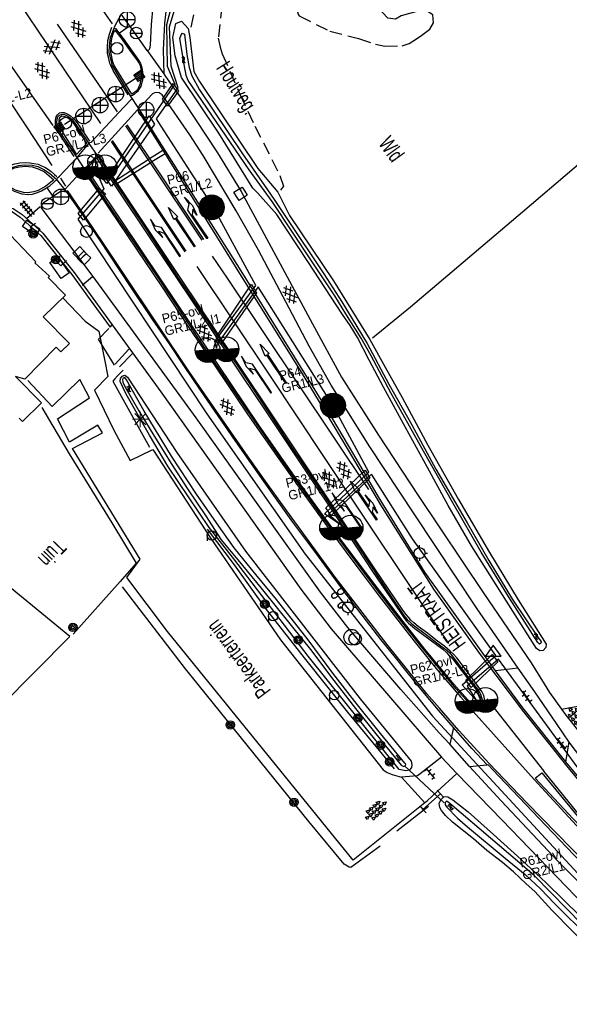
# Model space of a CAD drawing. Header units: metres. Extents: x 119757 to 244046, y 404148 to 811635.
# Tile 11 of 60: x 120744 to 120832, y 405809 to 405966. Entities that reach past the tile are written whole.
import ezdxf

# ---------------------------------------------------------------- set-up
doc = ezdxf.new("R2010")
doc.units = ezdxf.units.M
doc.linetypes.add('Houtwal', pattern=[3, 2, -1])
doc.layers.get('0').update_dxf_attribs({"linetype": 'CONTINUOUS'})
doc.layers.add('# Ov Nieuwe Leiding', color=250, linetype='CONTINUOUS', lineweight=30)
for name, color, linetype in [('4406', 7, 'CONTINUOUS'), ('4411', 7, 'CONTINUOUS'), ('4413', 7, 'CONTINUOUS'), ('4503', 1, 'CONTINUOUS'), ('4504', 7, 'CONTINUOUS'), ('4601', 172, 'CONTINUOUS'), ('B-AF-CULT-GD', 74, 'Hekwerk'), ('B-AF-HAAG-GD', 74, 'CONTINUOUS'), ('B-AF-HEKW-GD', 47, 'Hekwerk'), ('B-AF-HOUT-GD', 74, 'Houtwal'), ('B-AF-SCHUT-GD', 47, 'Hekwerk'), ('B-AS-HECT-GD', 9, 'CONTINUOUS'), ('B-BB-BORD-GD', 8, 'CONTINUOUS'), ('B-BP-BOOM-GD', 74, 'CONTINUOUS'), ('B-BW-INFO-GD', 8, 'CONTINUOUS'), ('B-BW-SIGN-GD', 8, 'CONTINUOUS'), ('B-BW-WEGW-GD', 8, 'CONTINUOUS'), ('B-GB-BOUW-GD', 242, 'CONTINUOUS'), ('B-KL-ELEC-GD', 8, 'CONTINUOUS'), ('B-KL-WATER-GD', 8, 'CONTINUOUS'), ('B-MK-BLOKDW-GD', 121, 'CONTINUOUS'), ('B-MK-BLOKLG-GD', 121, 'CONTINUOUS'), ('B-MK-DRIEH-GD', 121, 'CONTINUOUS'), ('B-MK-KANAL-GD', 121, 'CONTINUOUS'), ('B-MK-PIJL-GD', 121, 'CONTINUOUS'), ('B-MK-STRP-GD', 121, 'CONTINUOUS'), ('B-MK-STSTRP-GD', 121, 'CONTINUOUS'), ('B-MK-VLAK-GD', 121, 'CONTINUOUS'), ('B-OB-KAST-GD', 8, 'CONTINUOUS'), ('B-OB-OVER-GD', 8, 'CONTINUOUS'), ('B-OV-PAAL-GD', 63, 'CONTINUOUS'), ('B-TE-OND-GD', 8, 'CONTINUOUS'), ('B-TR-SLOO-GD', 142, 'CONTINUOUS'), ('B-VH-BNDH-GD', 13, 'CONTINUOUS'), ('B-VH-FPAD-GD', 13, 'CONTINUOUS'), ('B-VH-GOOT-GD', 13, 'CONTINUOUS'), ('B-VH-HFDR-GD', 13, 'CONTINUOUS'), ('B-VH-MATE-GD', 13, 'CONTINUOUS'), ('B-VH-ONVH-GD', 13, 'CONTINUOUS'), ('B-VH-OVRG-GD', 13, 'CONTINUOUS'), ('B-VH-WEGN-GD', 13, 'CONTINUOUS'), ('B-VR-MAIB-GD', 214, 'CONTINUOUS'), ('B-WT-HDUIK-GD', 134, 'CONTINUOUS'), ('B-WT-KOLK-GD', 213, 'CONTINUOUS'), ('L-AR-BLOCKS-GD', 8, 'CONTINUOUS'), ('L-AR-SYMB-GD', 8, 'CONTINUOUS'), ('n-ov-arma-pr', 1, 'CONTINUOUS'), ('OVL Lichtpunt', 1, 'CONTINUOUS'), ('OVL Lichtpuntinformatie', 1, 'CONTINUOUS')]:
    doc.layers.add(name, color=color, linetype=linetype)
doc.linetypes.add('Hekwerk', pattern='A,4,-1,[1,dgnlstyle.shx,S=0.004,R=0,X=0,Y=0],-1', length=6)
doc.linetypes.add('OV-4x4mm2', pattern='A,8,-1.5,["4x4",Standard,S=1.5,R=0,X=0,Y=-0.75],-5.5', length=15)

# ---------------------------------------------------------------- blocks, each defined once
blk = doc.blocks.new('GV6', base_point=(119758.78532, 404407.573336))
at = {"layer": '4411'}
for points in [[(119758.78532, 404407.542086, 0), (119758.94157, 404407.667086, 0)], [(119758.84782, 404407.479586, 0), (119759.09782, 404407.667086, 0)], [(119758.84782, 404407.667086, 0), (119759.09782, 404407.479586, 0)], [(119759.00407, 404407.667086, 0), (119759.16032, 404407.542086, 0)], [(119758.78532, 404407.604586, 0), (119758.94157, 404407.479586, 0)], [(119759.00407, 404407.479586, 0), (119759.16032, 404407.604586, 0)]]:
    blk.add_polyline3d(points, dxfattribs=at)
blk = doc.blocks.new('2810')
at = {"flags": 128}
blk.add_lwpolyline([(-0.625, -0.313), (-0.625, 0.313), (0.625, 0.313), (0.625, -0.313)], close=True, dxfattribs=at)
blk = doc.blocks.new('2901')
for radius in [0.27, 0.18, 0.09]:
    blk.add_circle((0, 0), radius)
blk = doc.blocks.new('3402', base_point=(119758.533414, 404407.573336))
blk.add_polyline3d([(119758.033414, 404407.573336, 0), (119758.033414, 404407.823336, 0), (119758.533414, 404407.823336, 0), (119759.033414, 404407.823336, 0), (119759.033414, 404407.573336, 0), (119759.033414, 404407.323336, 0), (119758.533414, 404407.323336, 0), (119758.033414, 404407.323336, 0)], close=True)
blk.add_polyline3d([(119758.458414, 404407.198336, 0), (119758.608414, 404407.573336, 0), (119758.458414, 404407.573336, 0), (119758.608414, 404407.948336, 0)])
blk = doc.blocks.new('OV2-4406', base_point=(119758.78532, 404407.573336))
at = {"layer": '4406'}
for points in [[(119758.78532, 404407.69279, 0), (119758.904774, 404407.69279, 0)], [(119758.78532, 404407.633063, 0), (119758.904774, 404407.633063, 0)], [(119758.81532, 404407.423336, 0), (119758.815183, 404407.722654, 0)], [(119758.87491, 404407.722654, 0), (119758.87532, 404407.423336, 0)], [(119758.78532, 404407.573336, 0), (119758.904774, 404407.573336, 0)], [(119758.78532, 404407.513609, 0), (119758.904774, 404407.513609, 0)], [(119758.78532, 404407.453882, 0), (119758.904774, 404407.453882, 0)]]:
    blk.add_polyline3d(points, dxfattribs=at)
blk = doc.blocks.new('2503')
at = {"flags": 128}
blk.add_lwpolyline([(-0.374, -0.002), (0.001, -0.002), (0.376, -0.002)], dxfattribs=at)
blk.add_circle((0.001, -0.002), 0.375)
blk = doc.blocks.new('4408')
at = {"flags": 128}
for points in [[(-2.16, 0.02), (-1.62, 0.28), (-1.62, -0.26)], [(-1.44, 0.73), (-0.9, 0.99), (-0.9, 0.46)], [(-1.43, 0.02), (-0.9, 0.27), (-0.91, -0.26)], [(-0.72, 0.72), (-0.19, 0.99), (-0.19, 0.46)], [(-0.72, 0.02), (-0.18, 0.28), (-0.18, -0.25)], [(-0.01, 0.72), (0.53, 0.99), (0.53, 0.47)], [(-0.01, 0.01), (0.53, 0.28), (0.53, -0.26)], [(0.7, 0.72), (1.24, 0.99), (1.24, 0.46)], [(0.7, 0.01), (1.23, 0.28), (1.24, -0.25)], [(1.42, 0.01), (1.95, 0.27), (1.96, -0.26)], [(-1.44, -0.71), (-0.9, -0.43), (-0.91, -0.98)], [(-0.72, -0.7), (-0.19, -0.43), (-0.18, -0.97)], [(-0.01, -0.7), (0.53, -0.43), (0.53, -0.97)], [(0.7, -0.7), (1.24, -0.43), (1.24, -0.96)]]:
    blk.add_lwpolyline(points, close=True, dxfattribs=at)
blk = doc.blocks.new('WATER', base_point=(119758.78532, 404407.573336))
at = {"layer": '4601'}
for points in [[(119758.28532, 404407.723336, 0), (119758.34782, 404407.785836, 0), (119758.47282, 404407.848336, 0), (119758.59782, 404407.848336, 0), (119758.72282, 404407.785836, 0), (119758.78532, 404407.723336, 0), (119758.84782, 404407.660836, 0), (119758.97282, 404407.598336, 0), (119759.09782, 404407.598336, 0), (119759.22282, 404407.660836, 0), (119759.28532, 404407.723336, 0)], [(119758.28532, 404407.423336, 0), (119758.34782, 404407.485836, 0), (119758.47282, 404407.548336, 0), (119758.59782, 404407.548336, 0), (119758.72282, 404407.485836, 0), (119758.78532, 404407.423336, 0), (119758.84782, 404407.360836, 0), (119758.97282, 404407.298336, 0), (119759.09782, 404407.298336, 0), (119759.22282, 404407.360836, 0), (119759.28532, 404407.423336, 0)]]:
    blk.add_polyline3d(points, dxfattribs=at)
blk = doc.blocks.new('2303')
for p, q in [((0.751, -0.001), (0.751, 0.299)), ((-0.749, -0.001), (0.751, -0.001)), ((0.751, -0.001), (0.751, -0.301))]:
    blk.add_line(p, q)
at = {"flags": 128}
blk.add_lwpolyline([(-0.749, 0.299), (-0.749, -0.001), (-0.749, -0.301)], dxfattribs=at)
blk = doc.blocks.new('OV6', base_point=(119758.78532, 404407.573336))
at = {"layer": '4413'}
for points in [[(119758.78532, 404407.573336, 0), (119759.09782, 404407.573336, 0)], [(119758.81657, 404407.573336, 0), (119758.81657, 404407.604586, 0)], [(119758.87907, 404407.573336, 0), (119758.87907, 404407.542086, 0)], [(119758.94157, 404407.573336, 0), (119758.94157, 404407.604586, 0)], [(119759.00407, 404407.573336, 0), (119759.00407, 404407.542086, 0)], [(119759.06657, 404407.573336, 0), (119759.06657, 404407.604586, 0)]]:
    blk.add_polyline3d(points, dxfattribs=at)
blk = doc.blocks.new('2305')
for p, q in [((-0.25, 0.15), (0.25, 0.15)), ((-0.25, 0.05), (0.25, 0.05)), ((-0.25, -0.05), (0.25, -0.05)), ((-0.25, -0.15), (0.25, -0.15))]:
    blk.add_line(p, q)
at = {"flags": 128}
blk.add_lwpolyline([(-0.25, -0.25), (-0.25, -0.15), (-0.25, -0.05), (-0.25, 0.05), (-0.25, 0.15), (-0.25, 0.25), (0.25, 0.25), (0.25, 0.15), (0.25, 0.05), (0.25, -0.05), (0.25, -0.15), (0.25, -0.25)], close=True, dxfattribs=at)
blk = doc.blocks.new('2401')
blk.add_circle((0.001, -0.001), 0.375)
blk = doc.blocks.new('2501')
at = {"flags": 128}
for points in [[(0.001, 0.499), (0.001, -0.001), (0.001, -0.501)], [(-0.499, -0.001), (0.001, -0.001), (0.501, -0.001)]]:
    blk.add_lwpolyline(points, dxfattribs=at)
blk.add_circle((0.001, -0.001), 0.5)
blk = doc.blocks.new('1219')
at = {"flags": 128}
blk.add_lwpolyline([(0, 0), (0, 0.07), (5.45, 0.07), (5.45, 0.38), (7.5, 0), (5.45, -0.38), (5.45, -0.08), (0, -0.08)], close=True, dxfattribs=at)
blk = doc.blocks.new('1220')
at = {"flags": 128}
blk.add_lwpolyline([(0, 0), (0, 0.07), (5.45, 0.07), (6.2, -0.67), (7.5, -0.67), (5.7, -0.98), (4, -0.67), (5.2, -0.67), (4.45, -0.08), (0, -0.08)], close=True, dxfattribs=at)
blk = doc.blocks.new('3604')
at = {"flags": 128}
blk.add_lwpolyline([(-0.25, 0.25), (-0.25, -0.25), (0.25, -0.25), (0.25, 0.25)], dxfattribs=at)
blk = doc.blocks.new('3602')
at = {"flags": 128}
blk.add_lwpolyline([(-0.31, 0.001), (-0.31, 0.311), (0, 0.311), (0.31, 0.311), (0.31, 0.001), (0.31, -0.309), (0, -0.309), (-0.31, -0.309)], close=True, dxfattribs=at)
blk = doc.blocks.new('2202')
for p, q in [((-0.35, 0.001), (-0.5, 0)), ((0, 0.35), (0, 0.5)), ((0.35, -0.001), (0.5, 0)), ((0, -0.35), (0, -0.5))]:
    blk.add_line(p, q)
blk.add_circle((0, 0), 0.35)
blk = doc.blocks.new('3001')
blk.add_line((-0.3, 0), (-0.3, -0.35))
blk.add_circle((0, 0), 0.3)
blk = doc.blocks.new('2701')
at = {"lineweight": 0}
for q in [(-0.353, 0.351), (0.001, 0.497), (0.355, 0.351), (-0.499, -0.003), (-0.352, -0.356), (0.501, -0.003), (0.001, -0.503), (0.355, -0.356)]:
    blk.add_line((0.001, -0.003), q, dxfattribs=at)
blk = doc.blocks.new('1221')
at = {"flags": 128}
blk.add_lwpolyline([(0, 0), (0, -0.07), (5.45, -0.07), (6.2, 0.68), (7.5, 0.68), (5.7, 0.98), (4, 0.68), (5.2, 0.68), (4.45, 0.08), (0, 0.08)], close=True, dxfattribs=at)
blk = doc.blocks.new('3201')
blk.add_circle((0, 0), 0.5)
blk = doc.blocks.new('2301')
at = {"flags": 128}
blk.add_lwpolyline([(-0.502, -0.271), (0.498, -0.271), (-0.002, 0.429), (-0.502, -0.271)], dxfattribs=at)
blk = doc.blocks.new('3202')
blk.add_circle((0, 0), 0.4)
blk = doc.blocks.new('1222')
at = {"flags": 128}
blk.add_lwpolyline([(2.45, -0.08), (3.05, -0.67), (4.35, -0.67), (2.55, -0.97), (0.85, -0.67), (2.05, -0.67), (1.45, -0.08), (0, -0.08), (0, 0), (0, 0.08), (5.45, 0.08), (5.45, 0.38), (7.5, 0), (5.45, -0.38), (5.45, -0.08)], close=True, dxfattribs=at)
blk = doc.blocks.new('OV_MASTB')
at = {"layer": 'n-ov-arma-pr'}
for p, q in [((0, -1.5), (-0.02, 1.5)), ((0.06, -1.5), (0.05, 1.5)), ((0.13, -1.49), (0.11, 1.5)), ((0.19, -1.49), (0.18, 1.49)), ((0.26, -1.48), (0.24, 1.48)), ((0.32, -1.47), (0.3, 1.47)), ((0.38, -1.45), (0.37, 1.45)), ((0.45, -1.43), (0.43, 1.44)), ((0.51, -1.41), (0.49, 1.42)), ((0.57, -1.39), (0.56, 1.39)), ((0.64, -1.36), (0.62, 1.37)), ((0.7, -1.33), (0.68, 1.34)), ((0.76, -1.29), (0.75, 1.3)), ((0.83, -1.25), (0.81, 1.26)), ((0.89, -1.21), (0.88, 1.22)), ((0.95, -1.16), (0.94, 1.17)), ((1.02, -1.1), (1, 1.12)), ((1.08, -1.04), (1.07, 1.05)), ((1.14, -0.97), (1.13, 0.99)), ((1.2, -0.89), (1.19, 0.91)), ((1.27, -0.8), (1.26, 0.82)), ((1.33, -0.69), (1.32, 0.71)), ((1.39, -0.56), (1.39, 0.57)), ((1.46, -0.36), (1.45, 0.38))]:
    blk.add_line(p, q, dxfattribs=at)
blk.add_circle((0, 0), 1.5, dxfattribs=at)
blk = doc.blocks.new('OV_MASTE')
at = {"layer": 'n-ov-arma-pr'}
for p, q in [((-1.26, 1.58), (-1.23, -1.51)), ((-1.18, 1.64), (-1.15, -1.57)), ((-1.1, 1.7), (-1.06, -1.63)), ((-1.01, 1.75), (-0.98, -1.68)), ((-0.93, 1.8), (-0.89, -1.72)), ((-0.85, 1.84), (-0.81, -1.76)), ((-0.76, 1.88), (-0.72, -1.8)), ((-0.68, 1.91), (-0.64, -1.83)), ((-0.6, 1.94), (-0.55, -1.86)), ((-0.51, 1.96), (-0.47, -1.88)), ((-0.43, 1.99), (-0.39, -1.9)), ((-0.35, 2), (-0.3, -1.91)), ((-0.26, 2.02), (-0.22, -1.92)), ((-0.18, 2.03), (-0.13, -1.93)), ((-0.09, 2.03), (-0.05, -1.93)), ((0.01, -1.93), (-0.01, 2.03)), ((0.1, -1.93), (0.07, 2.03)), ((0.18, -1.93), (0.16, 2.03)), ((0.26, -1.92), (0.24, 2.02)), ((0.35, -1.91), (0.33, 2.01)), ((0.43, -1.89), (0.41, 1.99)), ((0.52, -1.87), (0.49, 1.97)), ((0.6, -1.85), (0.58, 1.95)), ((0.68, -1.82), (0.66, 1.92)), ((0.77, -1.78), (0.75, 1.89)), ((0.85, -1.75), (0.83, 1.86)), ((0.94, -1.71), (0.92, 1.82)), ((1.02, -1.66), (1, 1.77)), ((1.1, -1.61), (1.08, 1.72)), ((1.19, -1.55), (1.17, 1.66)), ((1.27, -1.48), (1.25, 1.6)), ((-1.92, 0.52), (-1.91, -0.46)), ((-1.84, 0.77), (-1.83, -0.72)), ((-1.76, 0.96), (-1.74, -0.9)), ((-1.68, 1.1), (-1.66, -1.04)), ((-1.6, 1.22), (-1.57, -1.16)), ((-1.51, 1.33), (-1.48, -1.26)), ((-1.43, 1.42), (-1.4, -1.35)), ((-1.35, 1.5), (-1.31, -1.43)), ((1.35, -1.41), (1.34, 1.52)), ((1.44, -1.33), (1.42, 1.44)), ((1.52, -1.24), (1.51, 1.35)), ((1.6, -1.13), (1.59, 1.25)), ((1.69, -1.01), (1.68, 1.13)), ((1.77, -0.87), (1.76, 0.99)), ((1.85, -0.69), (1.85, 0.81)), ((1.94, -0.43), (1.93, 0.55))]:
    blk.add_line(p, q, dxfattribs=at)
blk.add_circle((0.01, 0.05), 1.98, dxfattribs=at)

msp = doc.modelspace()

# ---------------------------------------------------------------- linework, layer by layer
at = {"layer": '# Ov Nieuwe Leiding', "color": 1, "linetype": 'OV-4x4mm2'}
for points in [[(120754.55, 405984.09), (120756.5, 405984.88), (120762.61, 405978.4), (120754.44, 405969.89), (120755.12, 405969.44), (120762.95, 405978), (120769.13, 405971.89), (120767.39, 405965.1), (120767.46, 405958.49), (120768.72, 405955.62), (120757.86, 405939.72), (120755.94, 405942.23), (120757.34, 405938.91), (120753.2, 405934.06), (120773.81, 405902.97), (120789.51, 405880.51), (120809.83, 405854.65), (120834.33, 405828.16), (120873.69, 405788.64), (120913.77, 405748.32), (120952.08, 405709.96), (120986.51, 405675.41), (121031.15, 405630.17), (121070.51, 405587.59)], [(120834.56, 405844.37), (120820.39, 405863.77), (120815.4, 405859.43), (120816.92, 405857.07), (120814.61, 405859.66), (120819.98, 405864.33), (120806.65, 405882.97), (120800.08, 405893.3), (120793.23, 405886.92), (120795.45, 405884.98), (120792.59, 405886.97), (120799.66, 405893.62), (120793.97, 405904.25), (120781.99, 405923.24), (120775.42, 405914.04), (120775.37, 405913.44), (120775.1, 405914.51), (120781.62, 405923.43), (120774.82, 405936), (120766.03, 405949.66), (120765.75, 405950.08), (120769.22, 405955.03), (120768.11, 405958.49), (120767.83, 405964.75), (120769.96, 405971.96)]]:
    msp.add_lwpolyline(points, dxfattribs=at)
at = {"layer": '# Ov Nieuwe Leiding', "color": 1, "lineweight": 30}
for points in [[(120768.42, 405955.72), (120769.29, 405954.5), (120767.53, 405952.07), (120766.74, 405953.2)], [(120764.57, 405950.55), (120765.47, 405949.22), (120758.56, 405939.3), (120757.79, 405940.41)], [(120756.61, 405938.94), (120757.63, 405938.07), (120754.1, 405933.86), (120753.24, 405934.94)], [(120780.95, 405923.68), (120781.76, 405922.27), (120776.06, 405914.06), (120775.28, 405915.17)], [(120799.08, 405893.96), (120799.82, 405892.69), (120793.64, 405886.71), (120792.83, 405887.93)], [(120819.4, 405864.51), (120820.26, 405863.32), (120816, 405859.21), (120815.19, 405860.43)]]:
    msp.add_lwpolyline(points, close=True, dxfattribs=at)
at = {"layer": 'B-AF-CULT-GD'}
msp.add_lwpolyline([(120800.27, 405915.07), (120806.35, 405920.04), (120824.2, 405935.22), (120840.75, 405949.28), (120856.12, 405962.24)], dxfattribs=at)
at = {"layer": 'B-AF-HAAG-GD'}
for points in [[(120759.07, 405910.74), (120756.51, 405914.86), (120758.15, 405916.57)], [(120759.53, 405909), (120759.12, 405908.56)], [(120759.53, 405909), (120759.12, 405908.56)], [(120760.42, 405909.94), (120759.53, 405909)], [(120759.12, 405908.56), (120758.77, 405908.19)], [(120758.77, 405908.19), (120764.67, 405897.61)], [(120708.77, 405868.08), (120727.28, 405851.2), (120731.96, 405846.88), (120740.89, 405856.24), (120751.94, 405867.36), (120736.4, 405880.12), (120739.76, 405883.79)], [(120801.51, 405833.87), (120796.78, 405830.48), (120796.55, 405830.55), (120795.72, 405831.01), (120790.1, 405837.85), (120770.42, 405862.2), (120760.32, 405875.31)], [(120809.21, 405840.23), (120804.17, 405836.29)]]:
    msp.add_lwpolyline(points, dxfattribs=at)
at = {"layer": 'B-AF-HEKW-GD'}
msp.add_lwpolyline([(120803.78, 405846.27), (120801.4, 405849.18), (120796.31, 405855.32), (120789.62, 405863.72), (120783.36, 405871.7), (120778.21, 405878.83), (120773.92, 405884.54)], dxfattribs=at)
at = {"layer": 'B-AF-HOUT-GD'}
for points in [[(120771.29, 405964.73), (120772.21, 405968.83), (120774.38, 405973.08), (120775.37, 405973.42), (120776.19, 405972.92), (120776.91, 405971.95), (120777.04, 405970.96), (120776.22, 405968.14), (120775.64, 405962.98), (120775.95, 405961.54), (120776.28, 405960.43), (120779.09, 405954), (120781.49, 405948.92), (120785.48, 405941.03), (120786.06, 405939.3), (120785.55, 405938.66)], [(120789.34, 405967.57), (120788.42, 405967.36), (120788.28, 405966.94), (120788.57, 405966.51), (120793.43, 405964.07), (120798.02, 405962.89), (120800.77, 405962), (120802.24, 405961.67), (120805.01, 405961.74), (120806.1, 405962.08), (120807.15, 405962.72), (120808.12, 405963.44), (120809.4, 405964.42), (120810.01, 405965.38), (120809.89, 405966.68), (120809.13, 405967.16), (120808, 405967.37), (120806.2, 405966.92), (120804.84, 405966.52), (120803.96, 405965.99), (120802.74, 405966.14), (120801.86, 405967.03), (120800.45, 405968.55), (120800.03, 405968.99)]]:
    msp.add_lwpolyline(points, dxfattribs=at)
at = {"layer": 'B-AF-SCHUT-GD'}
msp.add_lwpolyline([(120747.44, 405903.97), (120751.84, 405896.58), (120758.61, 405885.53), (120762.52, 405879.12), (120759.97, 405876.16), (120752.48, 405867.76)], dxfattribs=at)
at = {"layer": 'B-BW-SIGN-GD'}
msp.add_lwpolyline([(120751.09, 405949.24), (120762.38, 405956.5)], dxfattribs=at)
at = {"layer": 'B-GB-BOUW-GD'}
msp.add_lwpolyline([(120740.36, 405933.62), (120746.5, 405927.24), (120746.35, 405927.07), (120748.68, 405924.96), (120748.49, 405924.74), (120751.21, 405921.9), (120747.69, 405918.44), (120751.89, 405914.16), (120750.48, 405912.84), (120749.77, 405913.59), (120744.74, 405908.48), (120743.23, 405908.91), (120747.39, 405904.7), (120744.35, 405901.73), (120743.86, 405902.26)], dxfattribs=at)
at = {"layer": 'B-MK-BLOKDW-GD'}
msp.add_lwpolyline([(120758.75, 405965.24), (120756.15, 405968.96)], dxfattribs=at)
at = {"layer": 'B-MK-BLOKLG-GD'}
for points in [[(120799.66, 405890.88), (120777.1, 405924.6), (120774.7, 405928.16)], [(120772.21, 405926.47), (120783.79, 405909.1), (120796.99, 405889.33), (120808.01, 405872.82), (120812.41, 405866.25)]]:
    msp.add_lwpolyline(points, dxfattribs=at)
at = {"layer": 'B-MK-DRIEH-GD'}
for points in [[(120741.97, 405953.38), (120745.11, 405948.62), (120749.06, 405942.62)], [(120750.45, 405940.61), (120751.23, 405939.34)]]:
    msp.add_lwpolyline(points, dxfattribs=at)
at = {"layer": 'B-MK-KANAL-GD'}
for points in [[(120755.33, 405946.34), (120760.57, 405951.94), (120761.82, 405953.25)], [(120762.75, 405951.53), (120759.18, 405947.57), (120756.47, 405944.6)], [(120749.92, 405940.58), (120750.25, 405940.92), (120752.96, 405943.71)], [(120754.09, 405942.02), (120751.19, 405938.83)]]:
    msp.add_lwpolyline(points, dxfattribs=at)
at = {"layer": 'B-MK-STRP-GD'}
for points in [[(120735.95, 405967.84), (120745.42, 405954.37), (120749.19, 405949.03)], [(120756.87, 405949.33), (120743.93, 405968.5)], [(120749.88, 405965.2), (120755.68, 405956.72), (120759.47, 405951.17)], [(120761.25, 405953.9), (120758.87, 405957.77), (120758.45, 405958.61), (120758.34, 405958.93), (120758.13, 405959.7), (120757.96, 405960.5), (120757.93, 405961.51), (120758.02, 405962.6), (120758.24, 405963.58), (120758.65, 405964.71)], [(120752.64, 405944.04), (120750.1, 405947.87), (120749.78, 405948.57), (120749.63, 405949.2), (120749.64, 405949.84), (120749.73, 405950.38), (120749.95, 405950.73), (120750.27, 405951.01), (120750.59, 405951.1), (120751.01, 405951.06), (120751.5, 405950.89), (120752.02, 405950.57), (120752.5, 405950.1), (120752.73, 405949.89), (120753.1, 405949.42), (120755.07, 405946.53)], [(120762.97, 405951.17), (120766.78, 405945.05), (120767.13, 405944.5), (120767.63, 405943.7), (120778.35, 405926.5), (120789.12, 405909.18), (120793.62, 405901.79), (120797.54, 405895.19), (120801.52, 405888.42), (120810.03, 405874.93), (120817.46, 405864.53), (120819.98, 405861.2), (120824.4, 405855.34), (120831.49, 405846.4), (120839.8, 405836.34), (120847.3, 405827.71), (120849.33, 405825.49)], [(120773.07, 405930.67), (120764.82, 405943.04), (120764.46, 405943.57), (120760.88, 405948.95)], [(120761.05, 405949.13), (120764.67, 405943.71), (120765.03, 405943.18), (120773.29, 405930.79)], [(120770.51, 405928.92), (120762.2, 405941.4), (120761.86, 405941.92), (120758.75, 405946.59)], [(120758.51, 405946.46), (120761.64, 405941.78), (120761.99, 405941.26), (120770.29, 405928.82)], [(120754.23, 405941.64), (120758.28, 405935.63), (120762.56, 405929.26), (120766.65, 405923.17), (120770.89, 405916.8), (120775.24, 405910.38), (120780.29, 405902.91), (120785.28, 405895.76), (120789.45, 405889.91), (120793.62, 405884.16), (120797.29, 405879.19), (120801.72, 405873.34), (120806.91, 405866.64), (120810.64, 405862.03), (120814.33, 405857.75), (120815.93, 405856), (120816.43, 405855.65), (120816.89, 405855.51), (120817.24, 405855.51), (120817.63, 405855.64), (120817.98, 405855.88), (120818.18, 405856.31), (120818.27, 405856.89), (120818.17, 405857.45), (120818.02, 405857.96), (120817.72, 405858.6), (120817.15, 405859.4), (120816.33, 405860.54), (120814.29, 405863.26), (120813.73, 405863.95), (120813.13, 405864.59), (120812.66, 405865.05), (120811.81, 405865.77), (120810.42, 405866.81), (120809.03, 405867.89), (120807.54, 405868.99), (120806.89, 405869.54), (120806.37, 405870.01), (120806, 405870.46), (120805.62, 405870.9), (120805.13, 405871.57), (120800.65, 405878.21), (120792.98, 405889.68), (120785.09, 405901.5), (120777.91, 405912.27), (120769.86, 405924.26), (120759.56, 405939.74), (120759.22, 405940.24), (120756.56, 405944.24)], [(120740.11, 405941.09), (120740.76, 405941.65), (120741.52, 405942.18), (120742.2, 405942.56), (120743.15, 405942.9), (120743.92, 405943.05), (120744.85, 405943.1), (120745.52, 405943.05), (120746.2, 405942.96), (120746.85, 405942.81), (120747.4, 405942.58), (120747.92, 405942.34), (120748.5, 405942), (120748.97, 405941.65), (120749.49, 405941.2), (120749.84, 405940.84)], [(120844.45, 405820.93), (120836.74, 405828.73), (120824.89, 405840.84), (120818.88, 405847.1), (120814.03, 405852.39), (120810.94, 405855.94), (120808.96, 405858.2), (120802.56, 405866.18), (120794.32, 405876.85), (120786.99, 405886.87), (120783.13, 405892.27), (120780.04, 405896.59), (120776.32, 405901.97), (120771.05, 405909.63), (120760.51, 405925.39), (120757.31, 405930.16), (120754.42, 405934.44), (120751.53, 405938.65)], [(120818.55, 405857.45), (120827.61, 405845.89)], [(120826.08, 405844.52), (120816.33, 405855.4)], [(120826.08, 405844.52), (120833.42, 405836.58), (120843.76, 405825.76), (120845.46, 405824), (120846.38, 405823.05)], [(120846.89, 405823.61), (120843.02, 405827.69), (120834.04, 405838), (120827.61, 405845.89)]]:
    msp.add_lwpolyline(points, dxfattribs=at)
at = {"layer": 'B-MK-STSTRP-GD'}
for points in [[(120759.84, 405963.8), (120761.3, 405964.8)], [(120759.22, 405940.24), (120761.64, 405941.78), (120761.86, 405941.92), (120764.46, 405943.57), (120764.67, 405943.71), (120766.78, 405945.05)], [(120767.13, 405944.5), (120765.03, 405943.18), (120764.82, 405943.04), (120762.2, 405941.4), (120761.99, 405941.26), (120759.56, 405939.74)], [(120748.29, 405938.99), (120749.19, 405937.69)]]:
    msp.add_lwpolyline(points, dxfattribs=at)
at = {"layer": 'B-MK-VLAK-GD'}
msp.add_lwpolyline([(120826.27, 405844.77), (120827.32, 405845.63), (120833.26, 405838.38), (120838.64, 405832.11), (120842.73, 405827.4), (120832.29, 405838.26)], close=True, dxfattribs=at)
at = {"layer": 'B-TR-SLOO-GD'}
for points in [[(120795.46, 405918.8), (120789.94, 405927.27), (120784.96, 405934.79), (120781.94, 405938.19), (120781.13, 405938.97), (120775.74, 405947.79), (120769.74, 405956.67), (120768.76, 405960.12), (120768.4, 405963.06), (120768.84, 405965.31), (120769.74, 405965.68), (120770.82, 405964.5), (120771.1, 405963.04), (120771.74, 405957.65), (120772.63, 405956.06), (120781.97, 405942.13), (120785.13, 405938.38), (120787, 405934.65), (120794.05, 405924.19), (120799.84, 405914.82), (120802.29, 405910.4), (120804.99, 405905.55), (120809.09, 405897.92), (120814.01, 405889.24), (120818.97, 405880.82), (120823.52, 405873.25), (120828.02, 405866.18), (120827.93, 405865.6), (120827.52, 405865.14), (120826.98, 405865.1), (120826.45, 405865.45), (120820.67, 405874.61), (120816.06, 405881.88), (120812.36, 405888.31), (120809.05, 405894.38), (120805.54, 405900.79), (120802.02, 405907.2), (120799.73, 405911.54), (120797.86, 405915.12), (120796.7, 405917.04)], [(120826.78, 405867.13), (120827.05, 405866.8), (120827.18, 405866.54), (120827.14, 405866.34), (120826.94, 405866.17), (120826.67, 405866.41), (120822.12, 405873.48), (120817.64, 405880.83), (120813.1, 405888.74), (120808.41, 405897), (120803.21, 405906.31), (120800.03, 405912.21), (120798.43, 405915.05), (120796.02, 405918.93), (120794.25, 405921.8), (120790.5, 405927.4), (120787.5, 405931.98), (120784.24, 405936.86), (120780.58, 405941.92), (120770.84, 405956.18), (120770.49, 405956.99), (120770.39, 405957.69), (120770.33, 405957.82), (120769.47, 405962.92), (120769.71, 405963.48), (120769.93, 405963.73), (120770.23, 405963.58), (120770.61, 405960.33), (120770.97, 405958.25), (120771.43, 405956.93), (120772.66, 405954.69), (120779.41, 405944.66), (120783.48, 405938.75), (120784.58, 405937.19), (120786.48, 405934.31), (120792.47, 405925.31), (120795.36, 405920.84), (120799.42, 405914.21), (120802.9, 405907.7), (120806.55, 405901.18), (120810.38, 405894.1), (120815.38, 405885.56), (120818.83, 405879.53), (120822.63, 405873.29)], [(120781.64, 405877.31), (120778.19, 405881.55), (120775.74, 405884.99), (120772.15, 405890.11), (120768.14, 405896.21), (120763.8, 405903.38), (120760.97, 405908.4), (120760.71, 405908.74), (120760.43, 405908.63), (120760.35, 405908.46), (120760.37, 405908), (120760.72, 405907.32), (120762.93, 405903.43), (120764.73, 405900.43), (120768.1, 405895.01), (120770.7, 405890.95), (120773.57, 405886.69), (120776.11, 405882.84), (120778.77, 405879.61), (120782.49, 405875.09), (120787.29, 405869.16), (120790.59, 405865.04), (120793.73, 405860.85), (120797.56, 405855.9), (120802.15, 405850.16), (120804.83, 405846.85), (120805.22, 405846.61), (120805.53, 405846.76), (120805.6, 405846.98), (120805.44, 405847.17), (120801.53, 405851.89), (120797.45, 405856.98), (120793.95, 405861.55), (120789.99, 405866.86), (120784.94, 405873.3)]]:
    msp.add_lwpolyline(points, close=True, dxfattribs=at)
for points in [[(120759.94, 405908.14), (120760, 405908.61), (120760.19, 405908.82), (120760.3, 405908.95), (120760.71, 405909.1), (120761.16, 405908.82), (120769.04, 405896.76), (120779.99, 405880.99), (120791.28, 405866.48), (120798.32, 405857.43), (120806.42, 405847.47), (120806.54, 405846.88)], [(120806.54, 405846.88), (120806.51, 405846.46), (120806.15, 405846.03), (120805.57, 405845.93), (120804.52, 405846.14), (120789.97, 405864.24), (120778.14, 405879.81), (120774.17, 405884.79), (120767.58, 405894.61), (120764.64, 405899.55), (120760.9, 405906.09), (120759.94, 405908.14)], [(120828.91, 405823.66), (120826.17, 405826.64), (120824.81, 405827.9), (120822.76, 405829.78), (120821.01, 405831.27), (120818.55, 405833.2), (120816.37, 405835.07), (120813.03, 405837.73), (120811.91, 405838.79), (120811.27, 405839.59), (120811.02, 405840.08), (120810.92, 405840.73), (120811.2, 405841.27), (120811.53, 405841.65)], [(120811.53, 405841.65), (120811.66, 405841.8), (120812.31, 405841.76), (120813.07, 405841.3), (120815.55, 405839.38), (120819.59, 405835.75), (120824.03, 405831.76), (120828.02, 405828.05), (120833.47, 405822.67), (120850.18, 405805.56), (120860.54, 405795.09), (120869.88, 405785.79), (120881.81, 405773.83), (120893.2, 405762.35), (120901.3, 405754.23)], [(120840.23, 405814.75), (120831.33, 405823.84), (120826.16, 405829.16), (120823.41, 405831.48), (120813, 405840.37), (120812.36, 405840.94), (120812.09, 405841.09), (120811.85, 405840.87), (120811.85, 405840.48), (120812.09, 405840.17), (120813.83, 405838.34), (120815.45, 405836.99), (120821.44, 405831.95), (120824.66, 405829.35), (120827.16, 405827.03), (120829.3, 405824.81), (120834.97, 405819.16)], [(120901.3, 405754.23), (120901.59, 405753.75), (120901.69, 405753.35), (120901.32, 405752.82), (120900.8, 405752.39), (120900.19, 405752.23), (120899.56, 405752.61), (120889.58, 405762.73), (120879.97, 405772.57), (120869.92, 405782.54), (120860.21, 405791.98), (120851.5, 405801.04), (120843.13, 405809.43), (120835.5, 405816.98), (120828.91, 405823.66)]]:
    msp.add_lwpolyline(points, dxfattribs=at)
at = {"layer": 'B-VH-BNDH-GD'}
for points in [[(120761.84, 405954), (120759.27, 405958.18), (120758.97, 405958.7), (120758.82, 405959.17), (120758.67, 405959.67), (120758.56, 405960.23), (120758.49, 405960.7), (120758.48, 405961.39), (120758.53, 405961.92), (120758.57, 405962.57), (120758.69, 405963.09), (120758.83, 405963.64), (120759.09, 405964.23), (120760.3, 405962.72), (120761.52, 405960.99), (120762.73, 405959.34), (120763.04, 405958.84), (120763.19, 405958.44), (120763.29, 405957.92), (120763.38, 405957.32), (120763.31, 405956.7), (120763.21, 405956.09), (120763.09, 405955.56), (120762.91, 405955.07), (120762.71, 405954.76), (120762.5, 405954.49), (120762.32, 405954.31)], [(120754.58, 405942.06), (120756.17, 405943.86), (120760.3, 405937.68), (120763.96, 405932.16), (120768.3, 405925.65), (120772.08, 405919.99), (120775.57, 405914.83), (120779.34, 405909.14), (120783.18, 405903.44), (120786.99, 405897.68), (120790.74, 405892.11), (120794.09, 405887.1), (120797.83, 405881.51), (120800.29, 405877.75), (120804.72, 405871.2), (120805.28, 405870.4), (120805.71, 405869.84), (120806, 405869.53), (120806.32, 405869.23), (120807.04, 405868.68), (120811.51, 405865.34), (120812.09, 405864.85), (120812.4, 405864.47), (120812.78, 405864.11), (120813.09, 405863.74), (120816.41, 405859.44), (120817.07, 405858.52), (120817.25, 405858.11), (120817.45, 405857.65), (120817.54, 405857.24), (120817.57, 405856.91), (120817.56, 405856.56), (120817.49, 405856.33), (120817.34, 405856.2), (120817.14, 405856.08), (120816.95, 405856.07), (120816.7, 405856.07), (120816.65, 405856.09), (120816.54, 405856.13), (120816.33, 405856.31), (120813.25, 405859.79), (120808.6, 405865.38), (120805.15, 405869.76), (120800.62, 405875.68), (120794.66, 405883.59), (120787.55, 405893.37), (120782.11, 405901.14), (120773.36, 405914.14), (120766.6, 405924.18), (120760.11, 405933.89)], [(120740.74, 405940.77), (120741.74, 405941.58), (120743.09, 405942.25), (120743.9, 405942.42), (120744.84, 405942.49), (120745.92, 405942.42), (120746.88, 405942.1), (120747.87, 405941.59), (120749.36, 405940.32), (120748.11, 405939.33), (120746.85, 405938.62), (120746.17, 405938.4), (120745.22, 405938.25), (120744.55, 405938.3), (120743.26, 405938.69), (120742.3, 405939.19)]]:
    msp.add_lwpolyline(points, close=True, dxfattribs=at)
msp.add_lwpolyline([(120752.99, 405944.36), (120754.62, 405946.18), (120752.52, 405949.41), (120751.94, 405950.02), (120751.19, 405950.41), (120750.64, 405950.48), (120750.27, 405950.23), (120750.19, 405949.9), (120750.17, 405949.36), (120750.33, 405948.7), (120750.92, 405947.69), (120752.99, 405944.36), (120754.62, 405946.18)], dxfattribs=at)
at = {"layer": 'B-VH-FPAD-GD'}
for points in [[(120773.04, 405982.84), (120767.99, 405975.38), (120766.32, 405972.12), (120765.93, 405970.96), (120765.67, 405970.2), (120765.19, 405968.04), (120764.91, 405965.16), (120764.73, 405961.82), (120764.66, 405961.26), (120764.53, 405961.03), (120764.27, 405960.99), (120761.9, 405964.4), (120760.14, 405966.8)], [(120774.9, 405981.33), (120774.31, 405980.53), (120769.14, 405973.25), (120768.03, 405970.57), (120767.39, 405968.13), (120767.02, 405965.35)], [(120758.94, 405964.52), (120759.24, 405964.49), (120760.44, 405962.9), (120762.91, 405959.44), (120763.2, 405958.9), (120763.38, 405958.45), (120763.5, 405958.02), (120763.55, 405957.49), (120763.57, 405956.94), (120763.51, 405956.24), (120763.39, 405955.7), (120763.24, 405955.23), (120763.02, 405954.86), (120762.72, 405954.45), (120762.28, 405954), (120761.95, 405953.8), (120761.64, 405953.77)], [(120767.02, 405965.35), (120766.82, 405961.09), (120766.94, 405957.27), (120767.2, 405956.82), (120768.39, 405955.2), (120770.15, 405952.81), (120775.49, 405944.65), (120779.27, 405938.45), (120790.68, 405917.34), (120795.33, 405908.83), (120801.24, 405899.52), (120807.57, 405889.89), (120818.07, 405874.25), (120825.61, 405863.16), (120827.68, 405859.81), (120828.52, 405858.46), (120830.44, 405855.78), (120831.13, 405854.84), (120833.42, 405851.93)], [(120835.54, 405845.41), (120831.69, 405850.53), (120829.67, 405853.48), (120826.17, 405858.54), (120823.51, 405862.34), (120817, 405871.82), (120806.94, 405886.97), (120799.83, 405897.68), (120793.65, 405907.53), (120790.15, 405913.78), (120786.94, 405919.81), (120782.05, 405929.1), (120778.49, 405935.36), (120773.2, 405944.2), (120771.1, 405947.51), (120766.66, 405953.93), (120766.17, 405954.23), (120765.6, 405954.27), (120765.15, 405954.08), (120762.94, 405951.7)], [(120753.08, 405943.9), (120754.98, 405946.12)], [(120756.27, 405944.2), (120754.29, 405942.07)], [(120740.35, 405940.75), (120741.9, 405939.17), (120743.06, 405938.5), (120744.27, 405938.08), (120745.26, 405937.99), (120745.96, 405938.05), (120746.75, 405938.29), (120747.4, 405938.55), (120748.73, 405939.39), (120749.83, 405940.39)], [(120841.4, 405819.92), (120829.97, 405831.39), (120820.82, 405841.11), (120815.78, 405846.6), (120812.64, 405850.18), (120810.91, 405852.01), (120804.78, 405858.89), (120798.1, 405866.76), (120796.35, 405868.84), (120791.94, 405874.46), (120786.09, 405882.67), (120772.08, 405902.31), (120755.64, 405924.89), (120751.61, 405930.28), (120749.43, 405933.16), (120747.39, 405935.85), (120747.4, 405936.16), (120747.57, 405936.44), (120747.81, 405936.78), (120750.43, 405938.5), (120750.8, 405938.53), (120751.08, 405938.49), (120751.42, 405938.45)], [(120741.53, 405936.09), (120743.98, 405934.38), (120747.28, 405931.46), (120752.24, 405925.2), (120755.18, 405921.16), (120758.35, 405916.79), (120758.69, 405917.17), (120766.45, 405906.49), (120775.6, 405893.57), (120788.82, 405874.96), (120793.65, 405868.6), (120803.14, 405857.6), (120811.26, 405848.13), (120813.74, 405845.51), (120820.91, 405838.08), (120838.58, 405819.79)]]:
    msp.add_lwpolyline(points, dxfattribs=at)
at = {"layer": 'B-VH-GOOT-GD'}
msp.add_lwpolyline([(120741.53, 405936.09), (120742.03, 405935.96), (120742.88, 405935.76), (120744.29, 405934.78), (120747.64, 405931.81), (120752.64, 405925.5), (120755.58, 405921.45), (120758.69, 405917.17)], dxfattribs=at)
at = {"layer": 'B-VH-HFDR-GD'}
for points in [[(120837.45, 405839.8), (120831.14, 405847.36), (120824.27, 405856.01), (120819.92, 405861.88), (120808.64, 405877.66), (120801.2, 405889.71), (120797.28, 405896.47), (120793.04, 405903.65), (120779.31, 405925.79), (120765.98, 405946.88), (120762.94, 405951.7), (120761.64, 405953.77), (120758.63, 405958.73)], [(120813.2, 405852.84), (120810.82, 405855.61), (120808.06, 405858.91), (120805.79, 405861.66), (120803.71, 405864.31), (120801.59, 405866.91), (120799.32, 405869.88), (120796.72, 405873.3), (120793.81, 405877.17), (120791.04, 405880.94), (120787.55, 405885.67), (120784.26, 405890.28), (120781.18, 405894.6), (120778.34, 405898.7), (120775.59, 405902.63), (120772.82, 405906.75), (120770.11, 405910.68), (120767.85, 405914.11), (120765.2, 405917.96), (120761.83, 405922.98), (120758.19, 405928.45), (120755.32, 405932.82), (120751.42, 405938.45), (120749.83, 405940.39)], [(120838.04, 405826.83), (120832.42, 405832.53), (120827.94, 405837.19), (120823.68, 405841.67), (120820.46, 405845.05), (120818.8, 405846.82), (120818.56, 405846.86), (120816.12, 405849.47), (120813.2, 405852.84)]]:
    msp.add_lwpolyline(points, dxfattribs=at)
msp.add_lwpolyline([(120757.92, 405936.58), (120754.29, 405942.07), (120753.08, 405943.9), (120750.08, 405948.44), (120749.9, 405949.01), (120749.86, 405949.56), (120749.92, 405950.02), (120750.03, 405950.38), (120750.29, 405950.66), (120750.57, 405950.75), (120750.95, 405950.8), (120751.28, 405950.67), (120751.62, 405950.49), (120751.99, 405950.23), (120752.28, 405949.96), (120752.53, 405949.7), (120754.44, 405946.94), (120754.98, 405946.12), (120756.27, 405944.2), (120759.12, 405939.92), (120763.99, 405932.59), (120769.52, 405924.25), (120774.33, 405917.09), (120780.92, 405907.31), (120786.71, 405898.57), (120792.77, 405889.51), (120798.12, 405881.48), (120803.21, 405873.84), (120805.17, 405870.9), (120805.49, 405870.48), (120805.82, 405870.12), (120806.18, 405869.76), (120806.49, 405869.46), (120807.02, 405869.05), (120808.67, 405867.82), (120810.76, 405866.23), (120812.17, 405865.15), (120812.56, 405864.81), (120812.8, 405864.54), (120813.01, 405864.27), (120815.41, 405861.1), (120817.31, 405858.62), (120817.54, 405858.15), (120817.73, 405857.48), (120817.84, 405856.93), (120817.82, 405856.53), (120817.6, 405856.17), (120817.37, 405855.92), (120817.04, 405855.86), (120816.75, 405855.9), (120816.49, 405855.98), (120816.22, 405856.17), (120813.59, 405859.09), (120807.87, 405865.98), (120803.18, 405871.98), (120798.24, 405878.51), (120792.25, 405886.55), (120785.96, 405895.34), (120779.53, 405904.57), (120773.03, 405914.17), (120765.71, 405925.19)], close=True, dxfattribs=at)
at = {"layer": 'B-VH-MATE-GD'}
for points in [[(120764.27, 405960.99), (120766.94, 405957.27)], [(120747.17, 405935.99), (120745, 405934.09)], [(120755.52, 405924.84), (120753.87, 405923.47)]]:
    msp.add_lwpolyline(points, dxfattribs=at)
at = {"layer": 'B-VH-ONVH-GD'}
msp.add_lwpolyline([(120830.44, 405855.78), (120833.08, 405856.27), (120834.26, 405857.32)], dxfattribs=at)
at = {"layer": 'B-VH-OVRG-GD'}
for points in [[(120750.82, 405921.49), (120753.13, 405919.02)], [(120753.13, 405919.02), (120754.4, 405917.75), (120756.54, 405916.14), (120757.52, 405911.36)], [(120759.16, 405910.91), (120761.35, 405913.29)], [(120761.95, 405912.59), (120759.88, 405910.47)], [(120757.52, 405911.36), (120758.01, 405908.93), (120755.89, 405906.73), (120758.94, 405900.33)], [(120761.03, 405876.82), (120763.18, 405879.73), (120752.35, 405897.4), (120757.17, 405899.93), (120756.4, 405901.13), (120751.88, 405898.42), (120749.95, 405902.17), (120755.05, 405905.51), (120753.54, 405908.46), (120749.09, 405904.11), (120745.24, 405908.26)], [(120758.94, 405900.33), (120761.58, 405895.52), (120765.2, 405897.25), (120774.44, 405883.01), (120785.58, 405866.86), (120801.96, 405846.06), (120802.6, 405845.68), (120803.43, 405845.33), (120804.88, 405844.93)], [(120808.62, 405840.8), (120797.17, 405831.67), (120767.55, 405868.18), (120761.03, 405876.82)], [(120823.51, 405862.34), (120819.92, 405861.88)], [(120813.2, 405852.84), (120812.64, 405850.18)], [(120831.14, 405847.36), (120831.69, 405850.53)], [(120811.26, 405848.13), (120807.9, 405845.46)], [(120815.78, 405846.6), (120818.56, 405846.86)], [(120807.9, 405845.46), (120807.46, 405845.11), (120804.88, 405844.93), (120808.62, 405840.8), (120808.8, 405840.97), (120808.99, 405841.14), (120810.6, 405842.63)], [(120810.6, 405842.63), (120813.74, 405845.51)]]:
    msp.add_lwpolyline(points, dxfattribs=at)
at = {"layer": 'B-VH-WEGN-GD'}
for points in [[(120760.14, 405966.8), (120759, 405964.7), (120758.94, 405964.52), (120758.39, 405963.03), (120758.2, 405961.81), (120758.17, 405960.7), (120758.63, 405958.73)], [(120699.44, 405888.92), (120704.92, 405896.51), (120709.08, 405902.9), (120716.83, 405914.72), (120718.78, 405917.25), (120732.24, 405932.55), (120738.64, 405939.1), (120740.35, 405940.75), (120740.63, 405941.03), (120741.57, 405941.79), (120742.69, 405942.31), (120743.72, 405942.61), (120744.71, 405942.73), (120745.89, 405942.69), (120746.8, 405942.48), (120747.77, 405942), (120748.67, 405941.38), (120749.83, 405940.39)]]:
    msp.add_lwpolyline(points, dxfattribs=at)
at = {"layer": 'B-WT-HDUIK-GD'}
msp.add_lwpolyline([(120811.7, 405840.84), (120805.38, 405846.7)], dxfattribs=at)

# ---------------------------------------------------------------- block references
at = {"layer": '# Ov Nieuwe Leiding', "color": 5, "lineweight": 30}
for p in [(120774.58, 405935.88), (120793.95, 405904.23)]:
    msp.add_blockref('OV_MASTE', p, dxfattribs=at)
at = {"layer": 'B-AS-HECT-GD', "xscale": 2.5, "yscale": 2.5, "zscale": 2.5}
for p in [(120807.78, 405880.7), (120796.34, 405872.06)]:
    msp.add_blockref('2202', p, dxfattribs=at)
at = {"layer": 'B-BB-BORD-GD', "xscale": 2.5, "yscale": 2.5, "zscale": 2.5}
for p in [(120759.46, 405961.34), (120751.26, 405949.38), (120754.58, 405932.08)]:
    msp.add_blockref('2401', p, dxfattribs=at)
at = {"layer": 'B-BP-BOOM-GD', "xscale": 2.5, "yscale": 2.5, "zscale": 2.5}
for p in [(120746.07, 405931.7), (120749.68, 405927.59), (120783.07, 405872.54), (120752.42, 405868.84), (120788.43, 405866.84), (120777.55, 405853.25), (120797.94, 405854.38), (120801.55, 405850.03), (120803.02, 405847.36), (120787.73, 405840.9)]:
    msp.add_blockref('2901', p, dxfattribs=at)
at = {"layer": 'B-BW-INFO-GD', "xscale": 2.5, "yscale": 2.5, "zscale": 2.5, "rotation": 41.692048}
msp.add_blockref('2303', (120809.71, 405841.02), dxfattribs=at)
at = {"layer": 'B-BW-SIGN-GD', "xscale": 2.5, "yscale": 2.5, "zscale": 2.5}
for p, rotation in [((120763.02, 405956.92), 212.873094), ((120750.25, 405948.68), 32.733945)]:
    msp.add_blockref('2305', p, dxfattribs=dict(at, rotation=rotation))
at = {"layer": 'B-BW-WEGW-GD', "xscale": 2.5, "yscale": 2.5, "zscale": 2.5}
msp.add_blockref('2301', (120819.55, 405864.92), dxfattribs=at)
at = {"layer": 'B-KL-ELEC-GD', "xscale": 2.5, "yscale": 2.5, "zscale": 2.5, "rotation": 146.309933}
msp.add_blockref('3402', (120745.75, 405932.68), dxfattribs=at)
at = {"layer": 'B-KL-WATER-GD', "xscale": 2.5, "yscale": 2.5, "zscale": 2.5}
for name, p in [('3201', (120796.94, 405867.27)), ('3202', (120797.5, 405867.01))]:
    msp.add_blockref(name, p, dxfattribs=at)
at = {"layer": 'B-MK-PIJL-GD'}
for name, p, rotation in [('1220', (120773.89, 405930.97), 123.875453), ('1219', (120771.87, 405929.66), 123.823024), ('1221', (120769.53, 405928.14), 123.485107), ('1219', (120786.47, 405907.83), 123.778068), ('1221', (120784.07, 405906.32), 123.891627), ('1222', (120800.97, 405886.01), 124.095767), ('1221', (120798.64, 405884.51), 124.42236)]:
    msp.add_blockref(name, p, dxfattribs=dict(at, rotation=rotation))
at = {"layer": 'B-OB-KAST-GD', "xscale": 2.5, "yscale": 2.5, "zscale": 2.5, "rotation": 125.190619}
msp.add_blockref('2810', (120750.27, 405926.32), dxfattribs=at)
at = {"layer": 'B-OB-OVER-GD', "xscale": 2.5, "yscale": 2.5, "zscale": 2.5}
for p in [(120774.59, 405883.52), (120784.38, 405870.64), (120794.15, 405857.99)]:
    msp.add_blockref('3001', p, dxfattribs=at)
at = {"layer": 'B-OV-PAAL-GD', "xscale": 2.5, "yscale": 2.5, "zscale": 2.5}
msp.add_blockref('2701', (120763.17, 405902.1), dxfattribs=at)
at = {"layer": 'B-VR-MAIB-GD', "xscale": 2.5, "yscale": 2.5, "zscale": 2.5}
for name, p in [('2501', (120761.08, 405965.95)), ('2503', (120762.53, 405963.77)), ('2501', (120759.25, 405954.03)), ('2501', (120756.76, 405952.27)), ('2501', (120754.12, 405950.52)), ('2501', (120764.1, 405951.53)), ('2501', (120756.03, 405943.21)), ('2501', (120750.48, 405937.59)), ('2503', (120748.33, 405936.54))]:
    msp.add_blockref(name, p, dxfattribs=at)
at = {"layer": 'B-WT-KOLK-GD', "xscale": 2.5, "yscale": 2.5, "zscale": 2.5}
for name, p, rotation in [('3602', (120779.2, 405938.1), 301.914937), ('3602', (120753.5, 405928.58), 132.478513), ('3604', (120750.51, 405927.46), 312.222004), ('3602', (120754.18, 405927.84), 135.794351)]:
    msp.add_blockref(name, p, dxfattribs=dict(at, rotation=rotation))
at = {"layer": 'L-AR-BLOCKS-GD', "yscale": 0.8}
for p, rotation in [((120770.06, 405959.5), 287.862131), ((120761.32, 405906.92), 295.650746), ((120826.47, 405867.44), 305.528719), ((120804.42, 405848.06), 311.617532), ((120812.72, 405840.14), 321.334173)]:
    msp.add_blockref('WATER', p, dxfattribs=dict(at, rotation=rotation))
at = {"layer": 'L-AR-BLOCKS-GD'}
for p, rotation in [((120833.04, 405854.36), 310.283026), ((120800.8, 405839.6), 220.277593)]:
    msp.add_blockref('4408', p, dxfattribs=dict(at, rotation=rotation))
at = {"layer": 'L-AR-SYMB-GD'}
for name, p, xscale, yscale, zscale, rotation in [('GV6', (120752.39, 405965.66), 7.999999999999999, 7.999999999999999, 7.999999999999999, 305.972387), ('GV6', (120750.33, 405962.33), 8, 8, 8, 211.897839), ('GV6', (120746.59, 405958.98), 8, 8, 8, 306.741767), ('GV6', (120765.18, 405957.32), 8, 8, 8, 310.236358), ('OV2-4406', (120744.74, 405935.42), 8.5, 9.5, 8.5, 39.87430599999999), ('GV6', (120786.27, 405923.26), 8, 8, 8, 301.824321), ('GV6', (120772.59, 405917.17), 8, 8, 8, 301.824321), ('GV6', (120776.26, 405905.29), 8, 8, 8, 301.824321), ('GV6', (120796.55, 405892.67), 8, 8, 8, 122.368358), ('GV6', (120794.22, 405891.22), 8, 8, 8, 124.954691), ('OV6', (120824.24, 405858.64), 7, 16, 7, 304.080176), ('OV6', (120829.7, 405851.09), 7.000000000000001, 16, 7.000000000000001, 310.283026), ('OV6', (120810.24, 405844.7), 7, 16, 7, 130.196875)]:
    msp.add_blockref(name, p, dxfattribs=dict(at, xscale=xscale, yscale=yscale, zscale=zscale, rotation=rotation))
at = {"layer": 'OVL Lichtpunt', "xscale": 1.32091475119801, "yscale": 1.32091475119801, "zscale": 1.32091475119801, "rotation": 274.5000000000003}
for p in [(120754.38, 405942.35), (120757.48, 405942.35), (120773.92, 405913.15), (120776.93, 405913.27), (120793.82, 405884.79), (120796.76, 405884.76), (120815.44, 405857.09), (120818.27, 405857.23)]:
    msp.add_blockref('OV_MASTB', p, dxfattribs=at)

# ---------------------------------------------------------------- texts
at = {"layer": '4503', "width": 0.68}
msp.add_text('HEISTRAAT', height=2.5, rotation=126.0454, dxfattribs=at).set_placement((120815.28, 405866.27))
at = {"layer": '4504', "width": 0.68}
msp.add_text('2.8', height=2.5, rotation=122.3647, dxfattribs=at).set_placement((120797.19, 405872.83))
at = {"layer": 'B-TE-OND-GD', "width": 0.68}
for s, rotation, p in [('Houtveg.', 302.2997, (120775.2, 405958.2)), ('Wld', 305.8574, (120801.12, 405946.11)), ('Tuin', 226.2216, (120749.75, 405883.11)), ('Parkeerterrein', 126.615, (120784.13, 405858.72))]:
    msp.add_text(s, height=2.5, rotation=rotation, dxfattribs=at).set_placement(p)
at = {"layer": 'OVL Lichtpuntinformatie', "linetype": 'Continuous', "ltscale": 10}
for s, p in [('GR1/L1-L2', (120736.47, 405951.29, -54.41)), ('P67-ovl', (120747.91, 405946.02)), ('GR1/L1-L3', (120748.33, 405944.05, -54.41)), ('P66', (120767.65, 405939.54)), ('GR1/L2', (120768.07, 405937.57, -54.41)), ('P65-ovl', (120766.84, 405917.38)), ('GR1/L2-l1', (120767.26, 405915.41, -54.41)), ('P64', (120785.52, 405908.26)), ('GR1/L3', (120785.94, 405906.29, -54.41)), ('P63-ovl', (120786.6, 405891.1)), ('GR1/L1-l2', (120787.02, 405889.13, -54.41)), ('P62-ovl', (120806.49, 405861.32)), ('GR1/l2-L3', (120806.92, 405859.35, -54.41)), ('P61-ovl', (120823.97, 405830.45)), ('GR2/L1', (120824.39, 405828.48, -54.41))]:
    msp.add_text(s, height=1.5, rotation=13.4654, dxfattribs=at).set_placement(p)

doc.saveas('drawing.dxf')
